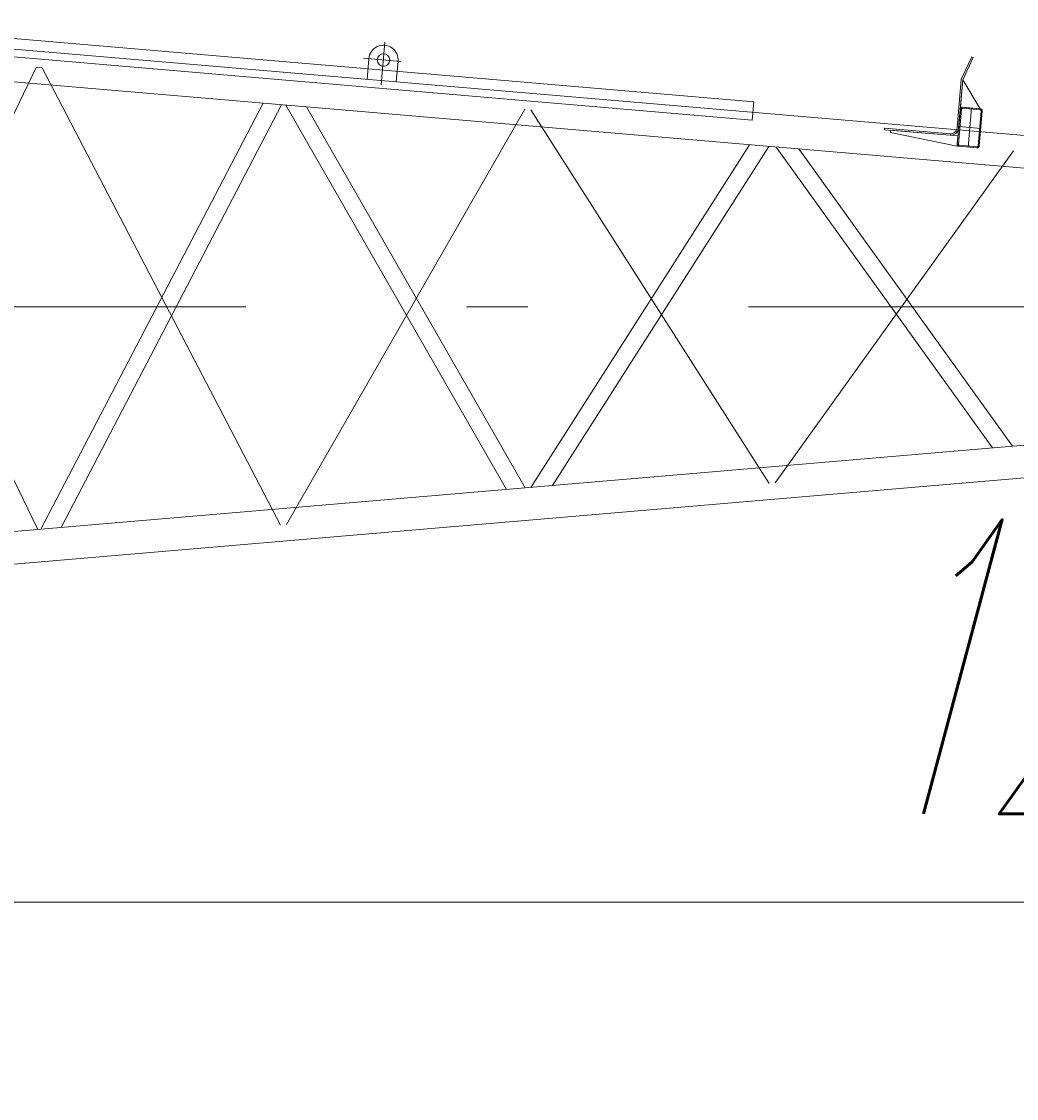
# Model space of a CAD drawing. Extents: x 8365 to 131642, y 1960 to 79602.
# Tile 114 of 121: x 93425 to 97483, y 58390 to 62781. Entities that reach past the tile are written whole.
import ezdxf
from ezdxf.enums import TextEntityAlignment as Align

# ---------------------------------------------------------------- set-up
doc = ezdxf.new("R2010")
doc.units = 0
doc.header["$LTSCALE"] = 100
doc.header["$MEASUREMENT"] = 0
doc.linetypes.add('CENTER', pattern=[50.5, 30, -9, 2.5, -9])
doc.layers.add('1', color=7, linetype='Continuous')
doc.layers.add('11', color=7, linetype='Continuous')
doc.styles.get("Standard").update_dxf_attribs({"font": 'txt', "bigfont": 'bigfont'})
doc.dimstyles.get("Standard").update_dxf_attribs({"dimtxt": 0.18, "dimasz": 0.18, "dimexe": 0.18, "dimexo": 0.0625, "dimgap": 0.09, "dimtad": 0, "dimtih": 1, "dimtoh": 1, "dimdec": 4, "dimzin": 0, "dimdsep": 46, "dimtxsty": 'Standard', "dimcen": 0.09, "dimadec": 0, "dimazin": 0, "dimtfac": 1, "dimtdec": 4, "dimtofl": 0, "dimtmove": 0, "dimatfit": 0, "dimfxl": 1, "dimtolj": 1, "dimtzin": 0, "dimarcsym": 0})

# ---------------------------------------------------------------- blocks, each defined once
blk = doc.blocks.new('*G27')
at = {"layer": '11', "color": 7, "linetype": 'Continuous', "lineweight": 9}
for p, q in [((92585.5, 62780.9), (96411.6, 62454.1)), ((96405.2, 62379.3), (92579.1, 62706.1)), ((104148.4, 61749.5), (92632.7, 62732.5)), ((102501, 61756.8), (92427.1, 62617.2)), ((94841.5, 62629.2), (94834.3, 62544.6)), ((94953.8, 62534.4), (94961.1, 62619)), ((97257.8, 62546.1), (97300.3, 62636.8)), ((97257.8, 62546.1), (97300.3, 62636.8)), ((97305.8, 62634.3), (97263.7, 62543.6)), ((97300.3, 62636.8), (97305.8, 62634.3)), ((93491.2, 60709.9), (92574.6, 62604.6)), ((97241, 62347.8), (97257.7, 62544.1)), ((97241, 62347.8), (97257.7, 62544.1)), ((97263.7, 62543.6), (97246.9, 62347.3)), ((97254.2, 62432.3), (97263.7, 62543.6)), ((97263.7, 62543.6), (97335.4, 62424.6)), ((93503.9, 60710.9), (94410.3, 62447.9)), ((94486, 62441.7), (93586.6, 60718)), ((94503.4, 62439.5), (95402.9, 60873.2)), ((96411.6, 62454.1), (96405.2, 62379.3)), ((95479.8, 60879.7), (94588.1, 62432.7)), ((97254.2, 62423.3), (97241.4, 62281.8)), ((97258.3, 62422.9), (97245.8, 62281.4)), ((97334.9, 62425.4), (97254.2, 62432.3)), ((97334.5, 62420.5), (97262.8, 62427)), ((97334.9, 62424.6), (97263.2, 62431.5)), ((97326.2, 62274.5), (97338.6, 62416)), ((97330.3, 62274.1), (97343.1, 62415.6)), ((96945.2, 62339.9), (96945.2, 62345.9)), ((96945.2, 62345.9), (97211.8, 62323.2)), ((97211.3, 62317.2), (96945.2, 62339.9)), ((96945.7, 62345.9), (97211.8, 62323.2)), ((96969.5, 62327.9), (96969.5, 62337.8)), ((96969.5, 62337.8), (97244.1, 62314.4)), ((97240.6, 62272.8), (96969.5, 62327.9)), ((97244.1, 62314.4), (97240.6, 62272.8)), ((95503, 60881.7), (96394.6, 62278.4)), ((96473.2, 62271.3), (95590.8, 60889.2)), ((96503.5, 62269.1), (97385.1, 61042.5)), ((97249.6, 62272.8), (97321.3, 62265.9)), ((97249.9, 62276.9), (97321.7, 62270.4)), ((97466.3, 61049.4), (96595.3, 62261.2)), ((102501, 61479.4), (92427.1, 60619)), ((92515.6, 60493.7), (103860.5, 61462.1))]:
    blk.add_line(p, q, dxfattribs=at)
at = {"layer": '11', "color": 7, "linetype": 'CENTER', "lineweight": 9}
for p, q in [((94892.6, 62523), (94907.5, 62696.6)), ((94971.5, 62618.2), (94819.9, 62631.1)), ((92500.4, 60558.5), (93484.9, 62593.6)), ((93484.9, 62593.6), (93508.8, 62591.6)), ((93508.8, 62591.6), (94481.4, 60727.7)), ((94505.3, 60729.7), (95477.9, 62423.4)), ((95501.8, 62421.4), (96474.4, 60897.9)), ((97299, 62428.4), (97285.4, 62269)), ((97337.1, 62344.9), (97247.4, 62352.5)), ((96498.3, 60900), (97470.9, 62253.2)), ((104440.4, 61618.1), (92320.4, 61618.1))]:
    blk.add_line(p, q, dxfattribs=at)
at = {"layer": '11', "color": 7, "linetype": 'Continuous', "lineweight": 9}
for points in [[(97257.7, 62544.1), (97257.7, 62544.3), (97257.8, 62544.5), (97257.8, 62544.7), (97257.8, 62544.9), (97257.8, 62545.1), (97257.8, 62545.3), (97257.8, 62545.5), (97257.8, 62545.7), (97257.8, 62545.9), (97257.8, 62546.1)], [(97257.7, 62544.1), (97257.7, 62544.3), (97257.8, 62544.5), (97257.8, 62544.7), (97257.8, 62544.9), (97257.8, 62545.1), (97257.8, 62545.3), (97257.8, 62545.5), (97257.8, 62545.7), (97257.8, 62545.9), (97257.8, 62546.1)], [(97263.2, 62431.5), (97261.9, 62431.5), (97260.5, 62431.3), (97259.2, 62430.9), (97258, 62430.3), (97256.8, 62429.4), (97255.9, 62428.4), (97255.1, 62427.2), (97254.6, 62425.9), (97254.3, 62424.6), (97254.2, 62423.3)], [(97262.8, 62427), (97262.1, 62427), (97261.5, 62426.9), (97260.8, 62426.7), (97260.2, 62426.4), (97259.6, 62426), (97259.1, 62425.4), (97258.8, 62424.8), (97258.5, 62424.2), (97258.4, 62423.5), (97258.3, 62422.9)], [(97338.6, 62416), (97338.6, 62416.7), (97338.5, 62417.3), (97338.3, 62418), (97338, 62418.6), (97337.6, 62419.2), (97337.1, 62419.7), (97336.5, 62420), (97335.8, 62420.3), (97335.2, 62420.4), (97334.5, 62420.5)], [(97343.1, 62415.6), (97343.1, 62416.9), (97342.9, 62418.3), (97342.5, 62419.6), (97341.9, 62420.8), (97341, 62422), (97340, 62422.9), (97338.8, 62423.7), (97337.5, 62424.2), (97336.2, 62424.5), (97334.9, 62424.6)], [(97241.4, 62281.8), (97241.3, 62280.5), (97241.5, 62279.2), (97241.9, 62277.8), (97242.6, 62276.6), (97243.4, 62275.5), (97244.5, 62274.5), (97245.7, 62273.8), (97247, 62273.2), (97248.3, 62272.9), (97249.6, 62272.8)], [(97245.8, 62281.4), (97245.8, 62280.8), (97245.9, 62280.1), (97246.1, 62279.4), (97246.4, 62278.8), (97246.9, 62278.3), (97247.4, 62277.8), (97248, 62277.4), (97248.6, 62277.1), (97249.3, 62277), (97249.9, 62276.9)], [(97321.3, 62265.9), (97322.6, 62265.9), (97323.9, 62266.1), (97325.2, 62266.5), (97326.5, 62267.2), (97327.6, 62268), (97328.6, 62269.1), (97329.3, 62270.3), (97329.9, 62271.5), (97330.2, 62272.9), (97330.3, 62274.1)], [(97321.7, 62270.4), (97322.3, 62270.4), (97323, 62270.5), (97323.7, 62270.7), (97324.3, 62271), (97324.8, 62271.5), (97325.3, 62272), (97325.7, 62272.6), (97326, 62273.2), (97326.1, 62273.9), (97326.2, 62274.5)]]:
    blk.add_lwpolyline(points, dxfattribs=at)
blk.add_circle((94901.3, 62624.2), 25.5, dxfattribs=at)
for centre, radius, start, end in [((94901.3, 62624.2), 60, -4.9133, 175.212), ((97214.1, 62350.1), 33, -94.8799, -4.8636), ((97214.1, 62350.1), 27, -94.8744, -4.8733), ((97214.1, 62350.1), 27, -94.8744, -4.8733)]:
    blk.add_arc(centre, radius, start, end, dxfattribs=at)
blk = doc.blocks.new('*D137')
at = {"layer": '1', "color": 7, "linetype": 'Continuous', "lineweight": 9}
for p, q in [((104320.4, 58390), (104320.4, 60818.1)), ((91754.7, 59755.7), (92886.1, 58624.3)), ((104320.4, 59190), (103354.4, 59448.8)), ((92320.4, 59190), (104320.4, 59190)), ((104320.4, 59190), (103354.4, 58931.2))]:
    blk.add_line(p, q, dxfattribs=at)
at = {"layer": '1', "color": 7, "linetype": 'Continuous', "lineweight": 9, "oblique": 15, "width": 0.5}
blk.add_text('12000', height=1200, dxfattribs=at).set_placement((96820.4, 59190), align=Align.BOTTOM_LEFT)

msp = doc.modelspace()

# ---------------------------------------------------------------- block references
at = {"color": 7, "linetype": 'Continuous', "lineweight": 9}
msp.add_blockref('*G27', (0, 0), dxfattribs=at)

# ---------------------------------------------------------------- dimensions: what is measured, and where the dimension line sits
at = {"layer": '1', "color": 7, "linetype": 'Continuous', "lineweight": 9}
dim = msp.add_linear_dim(base=(92320.42911, 59190), p1=(92320.42911, 59190), p2=(104320.35587, 60818.10864), text='12000', dimstyle='Standard', dxfattribs=at)
dim.commit()
dim.dimension.update_dxf_attribs({"geometry": '*D137', "text_midpoint": (98320.39249, 59190)})

doc.saveas('drawing.dxf')
